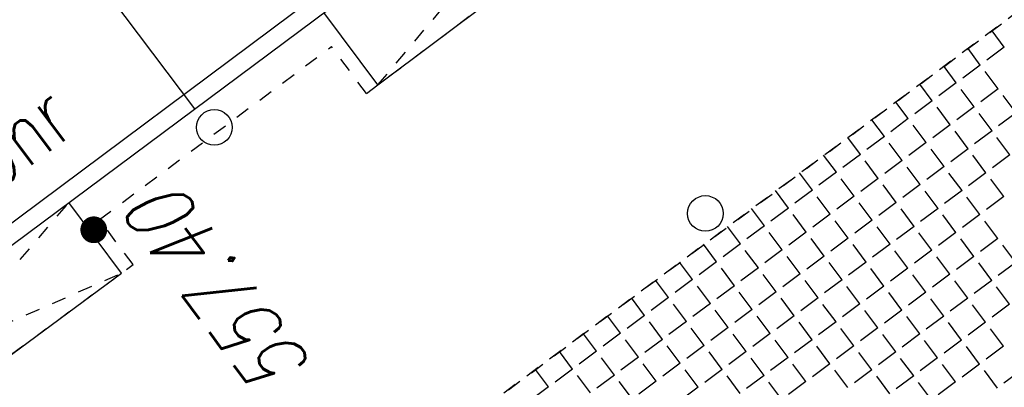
# Model space of a CAD drawing. Header units: metres. Extents: x 2 to 485, y 6 to 594.
# Tile 107 of 176: x 299.32 to 306.22, y 279.46 to 282.04. Entities that reach past the tile are written whole.
import ezdxf
from ezdxf.enums import TextEntityAlignment as Align

# ---------------------------------------------------------------- set-up
doc = ezdxf.new("R2010")
doc.units = ezdxf.units.M
doc.header["$LTSCALE"] = 0.0125
for name, pattern in [('260241_A_bea$0$GESTRICHELTX2', [0.7, 0.5, -0.2]), ('260241_A_bea$0$PUNKTIERT', [0.2, 0, -0.2]), ('GESTRICHELT', [0.4, 0.2, -0.2])]:
    doc.linetypes.add(name, pattern=pattern)
for name, color, linetype in [('260241_A_bea$0$B10_GEBAEUDE', 1, 'Continuous'), ('260241_A_bea$0$B13_GEB_ZUBEHOER', 12, 'Continuous'), ('260241_A_bea$0$B14_GEB_ZUB_GESTR', 12, 'Continuous'), ('260241_A_bea$0$B25_EINFASS_GEPKT', 7, '260241_A_bea$0$PUNKTIERT'), ('260241_A_bea$0$B34_ZUBEHOER_1', 6, 'Continuous'), ('260241_A_bea$0$B53_HAUPTHOEHEN', 4, 'Continuous'), ('260241_A_bea$0$B54_HOEHEN', 253, 'Continuous'), ('f_feuerwehr', 10, 'Continuous'), ('f_schraff', 251, 'Continuous')]:
    doc.layers.add(name, color=color, linetype=linetype)
doc.styles.add('260241_A_bea$0$ROMANS', font='ROMANS')

# ---------------------------------------------------------------- blocks, each defined once
blk = doc.blocks.new('260241_A_bea$0$HOEHENPKT_ZENTR')
at = {"const_width": 0.75}
blk.add_lwpolyline([(-0.375, 0, 1), (0.375, 0, 1)], format="xyb", close=True, dxfattribs=at)

msp = doc.modelspace()

# ---------------------------------------------------------------- linework, layer by layer
at = {"color": 252, "lineweight": -2}
msp.add_circle((304.1255, 280.6777), 0.125, dxfattribs=at)
at = {"color": 252}
msp.add_ellipse((300.6866, 281.2808), major_axis=(0.0884, 0.0884), ratio=1, start_param=5.497787, end_param=11.780972, dxfattribs=at)
at = {"layer": '260241_A_bea$0$B10_GEBAEUDE', "color": 7, "linetype": 'Continuous'}
for p, q in [((300.5507, 281.4117), (294.0881, 289.9945)), ((275.3778, 262.796), (311.5625, 289.7828))]:
    msp.add_line(p, q, dxfattribs=at)
at = {"layer": '260241_A_bea$0$B13_GEB_ZUBEHOER', "color": 7, "linetype": 'Continuous'}
for p, q in [((275.3455, 262.6223), (311.7445, 289.7563)), ((301.8325, 281.5783), (303.9765, 283.1913)), ((301.8325, 281.5783), (301.4545, 282.0855)), ((300.0375, 280.2593), (299.6686, 280.7542)), ((297.8985, 278.6813), (300.0375, 280.2593))]:
    msp.add_line(p, q, dxfattribs=at)
at = {"layer": '260241_A_bea$0$B14_GEB_ZUB_GESTR', "color": 7, "linetype": '260241_A_bea$0$GESTRICHELTX2'}
for p, q in [((301.8325, 281.5783), (303.6055, 283.689)), ((297.8985, 278.6813), (299.6686, 280.7542)), ((297.5375, 279.1656), (300.0375, 280.2593))]:
    msp.add_line(p, q, dxfattribs=at)
at = {"layer": '260241_A_bea$0$B25_EINFASS_GEPKT', "color": 7, "linetype": '260241_A_bea$0$PUNKTIERT', "ltscale": 0.5}
for p, q in [((312.588, 286.7521), (299.3744, 276.9384)), ((301.7523, 281.5185), (304.0567, 283.2511)), ((299.8822, 280.6349), (301.5075, 281.847)), ((301.7523, 281.5185), (301.5075, 281.847)), ((300.1177, 280.3191), (299.8822, 280.6349)), ((297.8183, 278.6215), (300.1177, 280.3191))]:
    msp.add_line(p, q, dxfattribs=at)
at = {"layer": 'f_feuerwehr', "linetype": 'GESTRICHELT'}
msp.add_line((299.3744, 276.9384), (315.9512, 289.2499), dxfattribs=at)
at = {"layer": 'f_schraff', "linetype": 'Continuous'}
for p, q in [((306.2185, 281.8432), (306.1329, 281.9579)), ((306.0506, 281.7179), (305.9647, 281.833)), ((306.2185, 281.8432), (306.0964, 281.752)), ((305.8826, 281.5925), (305.7965, 281.708)), ((306.0506, 281.7179), (305.9284, 281.6267)), ((306.1759, 281.5499), (306.0848, 281.6721)), ((305.7147, 281.4672), (305.6282, 281.5831)), ((305.8826, 281.5925), (305.7605, 281.5014)), ((306.0079, 281.4246), (305.9168, 281.5467)), ((306.1759, 281.5499), (306.0538, 281.4588)), ((305.5467, 281.3419), (305.46, 281.4582)), ((305.7147, 281.4672), (305.5925, 281.3761)), ((306.3012, 281.382), (306.2101, 281.5041)), ((305.84, 281.2993), (305.7489, 281.4214)), ((306.0079, 281.4246), (305.8858, 281.3335)), ((305.3788, 281.2166), (305.2915, 281.3335)), ((305.5467, 281.3419), (305.4246, 281.2508)), ((306.1333, 281.2566), (306.0421, 281.3788)), ((306.3012, 281.382), (306.1791, 281.2908)), ((305.672, 281.174), (305.5809, 281.2961)), ((305.84, 281.2993), (305.7178, 281.2081)), ((305.9653, 281.1313), (305.8742, 281.2535)), ((306.1333, 281.2566), (306.0111, 281.1655)), ((305.2108, 281.0913), (305.1223, 281.21)), ((305.3788, 281.2166), (305.2566, 281.1255)), ((306.2586, 281.0887), (306.1674, 281.2108)), ((305.5041, 281.0487), (305.413, 281.1708)), ((305.672, 281.174), (305.5499, 281.0828)), ((305.7974, 281.006), (305.7062, 281.1282)), ((305.9653, 281.1313), (305.8432, 281.0402)), ((305.0429, 280.966), (304.953, 281.0864)), ((305.2108, 281.0913), (305.0887, 281.0002)), ((305.3361, 280.9233), (305.245, 281.0455)), ((305.5041, 281.0487), (305.3819, 280.9575)), ((306.0906, 280.9634), (305.9995, 281.0855)), ((306.2586, 281.0887), (306.1364, 280.9976)), ((305.6294, 280.8807), (305.5383, 281.0029)), ((305.7974, 281.006), (305.6752, 280.9149)), ((304.8749, 280.8407), (304.7838, 280.9628)), ((305.0429, 280.966), (304.9207, 280.8748)), ((305.1682, 280.798), (305.077, 280.9202)), ((305.3361, 280.9233), (305.214, 280.8322)), ((305.9227, 280.8381), (305.8315, 280.9602)), ((306.0906, 280.9634), (305.9685, 280.8722)), ((306.2159, 280.7954), (306.1248, 280.9176)), ((304.707, 280.7154), (304.6158, 280.8375)), ((304.8749, 280.8407), (304.7528, 280.7495)), ((305.4615, 280.7554), (305.3703, 280.8775)), ((305.6294, 280.8807), (305.5073, 280.7896)), ((305.9227, 280.8381), (305.8005, 280.7469)), ((305.0002, 280.6727), (304.9091, 280.7949)), ((305.1682, 280.798), (305.046, 280.7069)), ((305.7547, 280.7128), (305.6636, 280.8349)), ((306.048, 280.6701), (305.9568, 280.7923)), ((306.2159, 280.7954), (306.0938, 280.7043)), ((304.539, 280.59), (304.4479, 280.7122)), ((304.707, 280.7154), (304.5848, 280.6242)), ((305.2935, 280.6301), (305.2024, 280.7522)), ((305.4615, 280.7554), (305.3393, 280.6643)), ((305.5868, 280.5874), (305.4956, 280.7096)), ((305.7547, 280.7128), (305.6326, 280.6216)), ((304.8323, 280.5474), (304.7411, 280.6696)), ((305.0002, 280.6727), (304.8781, 280.5816)), ((305.2935, 280.6301), (305.1714, 280.5389)), ((305.88, 280.5448), (305.7889, 280.6669)), ((306.048, 280.6701), (305.9258, 280.579)), ((304.3711, 280.4647), (304.2799, 280.5869)), ((304.539, 280.59), (304.4169, 280.4989)), ((305.1255, 280.5048), (305.0344, 280.6269)), ((305.4188, 280.4621), (305.3277, 280.5843)), ((305.5868, 280.5874), (305.4646, 280.4963)), ((306.1733, 280.5022), (306.0822, 280.6243)), ((304.6643, 280.4221), (304.5732, 280.5442)), ((304.8323, 280.5474), (304.7101, 280.4563)), ((304.9576, 280.3795), (304.8665, 280.5016)), ((305.1255, 280.5048), (305.0034, 280.4136)), ((305.7121, 280.4195), (305.6209, 280.5416)), ((305.88, 280.5448), (305.7579, 280.4537)), ((306.0053, 280.3769), (305.9142, 280.499)), ((306.1733, 280.5022), (306.0511, 280.411)), ((304.2031, 280.3394), (304.112, 280.4616)), ((304.3711, 280.4647), (304.2489, 280.3736)), ((305.2509, 280.3368), (305.1597, 280.459)), ((305.4188, 280.4621), (305.2967, 280.371)), ((306.2986, 280.3342), (306.2075, 280.4564)), ((304.4964, 280.2968), (304.4052, 280.4189)), ((304.6643, 280.4221), (304.5422, 280.331)), ((304.7896, 280.2541), (304.6985, 280.3763)), ((304.9576, 280.3795), (304.8354, 280.2883)), ((305.5441, 280.2942), (305.453, 280.4163)), ((305.7121, 280.4195), (305.5899, 280.3284)), ((305.8374, 280.2515), (305.7463, 280.3737)), ((306.0053, 280.3769), (305.8832, 280.2857)), ((304.0352, 280.2141), (303.944, 280.3363)), ((304.2031, 280.3394), (304.081, 280.2483)), ((304.3284, 280.1715), (304.2373, 280.2936)), ((304.4964, 280.2968), (304.3742, 280.2056)), ((305.0829, 280.2115), (304.9918, 280.3336)), ((305.2509, 280.3368), (305.1287, 280.2457)), ((305.3762, 280.1689), (305.285, 280.291)), ((305.5441, 280.2942), (305.422, 280.203)), ((306.1307, 280.2089), (306.0395, 280.331)), ((306.2986, 280.3342), (306.1765, 280.2431)), ((304.6217, 280.1288), (304.5306, 280.251)), ((304.7896, 280.2541), (304.6675, 280.163)), ((305.6694, 280.1262), (305.5783, 280.2484)), ((305.8374, 280.2515), (305.7152, 280.1604)), ((303.8672, 280.0888), (303.7761, 280.2109)), ((304.0352, 280.2141), (303.913, 280.123)), ((304.1605, 280.0462), (304.0693, 280.1683)), ((304.3284, 280.1715), (304.2063, 280.0803)), ((304.915, 280.0862), (304.8238, 280.2083)), ((305.0829, 280.2115), (304.9608, 280.1204)), ((305.2082, 280.0435), (305.1171, 280.1657)), ((305.3762, 280.1689), (305.254, 280.0777)), ((305.9627, 280.0836), (305.8716, 280.2057)), ((306.1307, 280.2089), (306.0085, 280.1178)), ((306.256, 280.0409), (306.1648, 280.1631)), ((303.6993, 279.9635), (303.6081, 280.0856)), ((303.8672, 280.0888), (303.7451, 279.9977)), ((304.4537, 280.0035), (304.3626, 280.1257)), ((304.6217, 280.1288), (304.4995, 280.0377)), ((304.747, 279.9609), (304.6559, 280.083)), ((304.915, 280.0862), (304.7928, 279.9951)), ((305.5015, 280.0009), (305.4104, 280.1231)), ((305.6694, 280.1262), (305.5473, 280.0351)), ((305.7948, 279.9583), (305.7036, 280.0804)), ((305.9627, 280.0836), (305.8406, 279.9924)), ((303.9925, 279.9208), (303.9014, 280.043)), ((304.1605, 280.0462), (304.0383, 279.955)), ((305.0403, 279.9182), (304.9491, 280.0404)), ((305.2082, 280.0435), (305.0861, 279.9524)), ((306.088, 279.9156), (305.9969, 280.0378)), ((306.256, 280.0409), (306.1338, 279.9498)), ((303.5313, 279.8382), (303.4402, 279.9603)), ((303.6993, 279.9635), (303.5771, 279.8723)), ((304.2858, 279.8782), (304.1947, 280.0003)), ((304.4537, 280.0035), (304.3316, 279.9124)), ((304.5791, 279.8356), (304.4879, 279.9577)), ((304.747, 279.9609), (304.6249, 279.8697)), ((305.3335, 279.8756), (305.2424, 279.9977)), ((305.5015, 280.0009), (305.3793, 279.9098)), ((305.6268, 279.833), (305.5357, 279.9551)), ((305.7948, 279.9583), (305.6726, 279.8671)), ((303.8246, 279.7955), (303.7334, 279.9177)), ((303.9925, 279.9208), (303.8704, 279.8297)), ((304.1178, 279.7529), (304.0267, 279.875)), ((304.2858, 279.8782), (304.1636, 279.7871)), ((304.8723, 279.7929), (304.7812, 279.9151)), ((305.0403, 279.9182), (304.9181, 279.8271)), ((305.1656, 279.7503), (305.0744, 279.8724)), ((305.3335, 279.8756), (305.2114, 279.7845)), ((305.9201, 279.7903), (305.8289, 279.9125)), ((306.088, 279.9156), (305.9659, 279.8245)), ((303.3634, 279.7129), (303.2722, 279.835)), ((303.5313, 279.8382), (303.4092, 279.747)), ((304.4111, 279.7102), (304.32, 279.8324)), ((304.5791, 279.8356), (304.4569, 279.7444)), ((305.4588, 279.7076), (305.3677, 279.8298)), ((305.6268, 279.833), (305.5047, 279.7418)), ((306.2133, 279.7477), (306.1222, 279.8698)), ((303.6566, 279.6702), (303.5655, 279.7924)), ((303.8246, 279.7955), (303.7024, 279.7044)), ((303.9499, 279.6276), (303.8587, 279.7497)), ((304.1178, 279.7529), (303.9957, 279.6618)), ((304.7044, 279.6676), (304.6132, 279.7898)), ((304.8723, 279.7929), (304.7502, 279.7018)), ((304.9976, 279.625), (304.9065, 279.7471)), ((305.1656, 279.7503), (305.0434, 279.6591)), ((305.7521, 279.665), (305.661, 279.7872)), ((305.9201, 279.7903), (305.7979, 279.6992)), ((306.0454, 279.6224), (305.9542, 279.7445)), ((306.2133, 279.7477), (306.0912, 279.6565)), ((303.1954, 279.5875), (303.1043, 279.7097)), ((303.3634, 279.7129), (303.2412, 279.6217)), ((303.4887, 279.5449), (303.3975, 279.667)), ((303.6566, 279.6702), (303.5345, 279.5791)), ((304.2432, 279.5849), (304.152, 279.7071)), ((304.4111, 279.7102), (304.289, 279.6191)), ((304.5364, 279.5423), (304.4453, 279.6644)), ((304.7044, 279.6676), (304.5822, 279.5765)), ((305.2909, 279.5823), (305.1998, 279.7045)), ((305.4588, 279.7076), (305.3367, 279.6165)), ((305.7521, 279.665), (305.63, 279.5739)), ((303.7819, 279.5023), (303.6908, 279.6244)), ((303.9499, 279.6276), (303.8277, 279.5364)), ((304.8297, 279.4997), (304.7385, 279.6218)), ((304.9976, 279.625), (304.8755, 279.5338)), ((305.5842, 279.5397), (305.493, 279.6618)), ((305.8774, 279.4971), (305.7863, 279.6192)), ((306.0454, 279.6224), (305.9232, 279.5312)), ((303.0275, 279.4622), (302.9363, 279.5844)), ((303.1954, 279.5875), (303.0733, 279.4964)), ((303.3207, 279.4196), (303.2296, 279.5417)), ((303.4887, 279.5449), (303.3665, 279.4538)), ((304.0752, 279.4596), (303.9841, 279.5818)), ((304.2432, 279.5849), (304.121, 279.4938)), ((304.3685, 279.417), (304.2773, 279.5391)), ((304.5364, 279.5423), (304.4143, 279.4512)), ((305.1229, 279.457), (305.0318, 279.5792)), ((305.2909, 279.5823), (305.1688, 279.4912)), ((305.4162, 279.4144), (305.3251, 279.5365)), ((305.5842, 279.5397), (305.462, 279.4486)), ((306.1707, 279.4544), (306.0796, 279.5766)), ((306.3386, 279.5797), (306.2165, 279.4886)), ((303.0275, 279.4622), (302.9053, 279.3711)), ((303.614, 279.3769), (303.5228, 279.4991)), ((303.7819, 279.5023), (303.6598, 279.4111)), ((304.0752, 279.4596), (303.9531, 279.3685)), ((304.6617, 279.3743), (304.5706, 279.4965)), ((304.8297, 279.4997), (304.7075, 279.4085)), ((305.7095, 279.3717), (305.6183, 279.4939)), ((305.8774, 279.4971), (305.7553, 279.4059))]:
    msp.add_line(p, q, dxfattribs=at)

# ---------------------------------------------------------------- block references
at = {"layer": '260241_A_bea$0$B54_HOEHEN', "color": 252, "xscale": 0.125, "yscale": 0.125}
msp.add_blockref('260241_A_bea$0$HOEHENPKT_ZENTR', (299.8425, 280.5633), dxfattribs=at)

# ---------------------------------------------------------------- texts
at = {"layer": '260241_A_bea$0$B34_ZUBEHOER_1', "color": 252, "style": '260241_A_bea$0$ROMANS', "width": 0.75}
msp.add_text('rohr', height=0.45, rotation=36.90967, dxfattribs=at).set_placement((298.9986, 280.7074))
at = {"layer": '260241_A_bea$0$B53_HAUPTHOEHEN', "color": 252, "style": '260241_A_bea$0$ROMANS', "oblique": 15.00004, "width": 0.75}
msp.add_text('557.40', height=0.45, rotation=126.64184, dxfattribs=at).set_placement((300.0763, 280.6189), align=Align.TOP_RIGHT)

doc.saveas('drawing.dxf')
